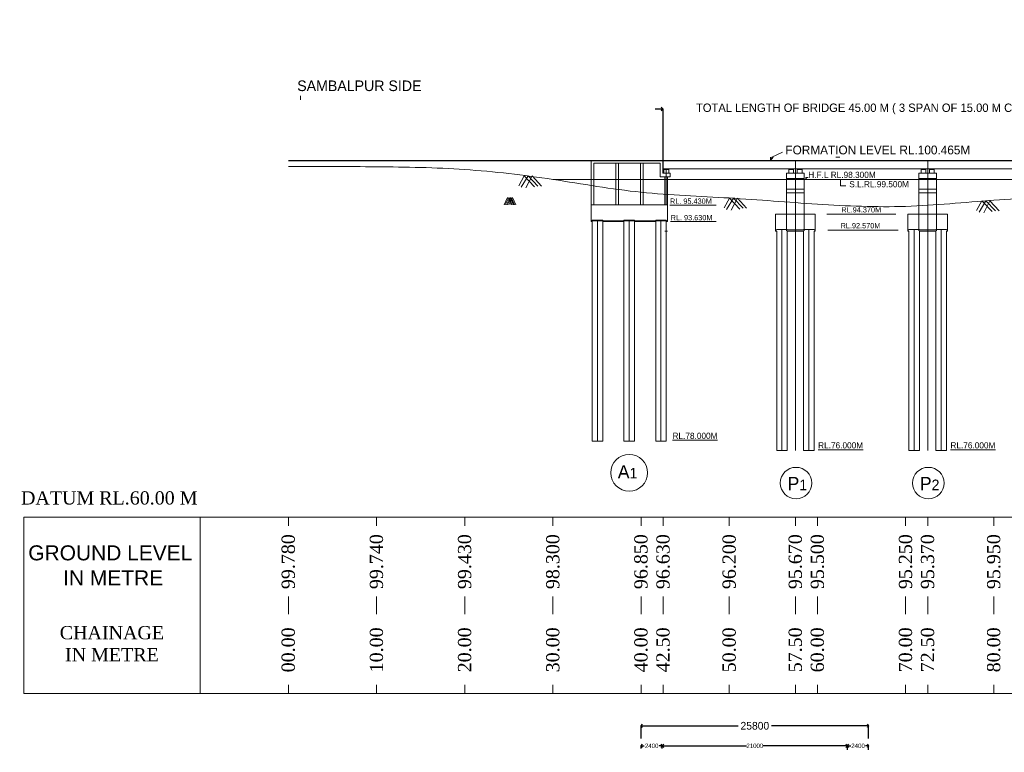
# Model space of a CAD drawing. Header units: millimetres. Extents: x -20950785 to 43207042, y -3207472 to 3168443.
# Tile 64 of 89: x 9290544 to 9402203, y -297733 to -214642. Entities that reach past the tile are written whole.
import ezdxf

# ---------------------------------------------------------------- set-up
doc = ezdxf.new("R2010")
doc.units = ezdxf.units.MM
doc.header["$LTSCALE"] = 60
doc.header["$MEASUREMENT"] = 0
doc.linetypes.add('ACAD_ISO03W100', pattern=[30, 12, -18])
doc.linetypes.add('DASHED2', pattern=[9.525, 6.35, -3.175])
doc.layers.add('PDF_H.F.L.', color=7, linetype='ACAD_ISO03W100')
doc.layers.add('TEXT', color=7, linetype='Continuous')
doc.styles.add('PDF Arial Bold', font='times.ttf')
doc.dimstyles.get("Standard").update_dxf_attribs({"dimtxt": 400, "dimasz": 215, "dimexe": 0.18, "dimexo": 0.0625, "dimgap": 0.09, "dimtad": 0, "dimtih": 1, "dimtoh": 1, "dimdec": 0, "dimzin": 4, "dimdsep": 46, "dimtxsty": 'Standard', "dimblk": 'OPEN90', "dimcen": 0, "dimadec": 0, "dimazin": 1, "dimtfac": 1, "dimtdec": 0, "dimtix": 1, "dimtofl": 0, "dimtmove": 0, "dimatfit": 3, "dimldrblk": 'OPEN30', "dimfxl": 1, "dimtolj": 1, "dimtzin": 0, "dimarcsym": 0})

# ---------------------------------------------------------------- blocks, each defined once
blk = doc.blocks.new('_Open90')
at = {"color": 0, "linetype": 'ByBlock', "lineweight": -2}
for p, q in [((0, 0), (-1, 0)), ((-0.5, 0.5), (0, 0)), ((0, 0), (-0.5, -0.5))]:
    blk.add_line(p, q, dxfattribs=at)
blk = doc.blocks.new('*D1539')
at = {"color": 0, "linetype": 'Continuous', "lineweight": -2, "ltscale": 20, "transparency": 16777216}
for p, q in [((9363063, -224772), (9362613, -224772)), ((9363513, -230599), (9363513, -224772)), ((9408513, -230599), (9408513, -224772)), ((9408963, -224772), (9409413, -224772))]:
    blk.add_line(p, q, dxfattribs=at)
at = {"layer": 'Defpoints', "color": 0, "linetype": 'Continuous', "lineweight": 9, "ltscale": 20, "transparency": 16777216}
for p in [(9408513, -224772), (9363513, -230599), (9408513, -230599)]:
    blk.add_point(p, dxfattribs=at)
at = {"color": 0, "linetype": 'Continuous', "lineweight": -2, "ltscale": 20, "transparency": 16777216, "xscale": 450, "yscale": 450, "zscale": 450}
blk.add_blockref('_Open90', (9363513, -224772), dxfattribs=at)
at = {"color": 0, "linetype": 'Continuous', "lineweight": -2, "ltscale": 20, "transparency": 16777216, "xscale": 450, "yscale": 450, "zscale": 450, "rotation": 180}
blk.add_blockref('_Open90', (9408513, -224772), dxfattribs=at)
at = {"color": 0, "linetype": 'Continuous', "lineweight": 9, "ltscale": 20, "transparency": 16777216, "insert": (9386013, -224772), "char_height": 950, "attachment_point": 5}
blk.add_mtext('\\A1;TOTAL LENGTH OF BRIDGE 45.00 M ( 3 SPAN OF 15.00 M C/C)', dxfattribs=at)
blk = doc.blocks.new('_Open30')
at = {"color": 0, "linetype": 'ByBlock', "lineweight": -2}
for p, q in [((-1, 0.27), (0, 0)), ((0, 0), (-1, -0.27)), ((0, 0), (-1, 0))]:
    blk.add_line(p, q, dxfattribs=at)
blk = doc.blocks.new('*D1568')
at = {"color": 0, "linetype": 'Continuous', "lineweight": -2, "transparency": 16777216}
for p, q in [((9361013, -296160), (9361013, -294728)), ((9361363, -294729), (9372018, -294729)), ((9386463, -294729), (9375809, -294729)), ((9386813, -296160), (9386813, -294728))]:
    blk.add_line(p, q, dxfattribs=at)
at = {"layer": 'Defpoints', "color": 0, "linetype": 'Continuous', "lineweight": 9, "transparency": 16777216}
for p in [(9361013, -294729), (9361013, -296160), (9386813, -296160)]:
    blk.add_point(p, dxfattribs=at)
at = {"color": 0, "linetype": 'Continuous', "lineweight": -2, "transparency": 16777216, "xscale": 350, "yscale": 350, "zscale": 350, "rotation": 180}
blk.add_blockref('_Open90', (9361013, -294729), dxfattribs=at)
at = {"color": 0, "linetype": 'Continuous', "lineweight": -2, "transparency": 16777216, "xscale": 350, "yscale": 350, "zscale": 350}
blk.add_blockref('_Open90', (9386813, -294729), dxfattribs=at)
at = {"color": 0, "linetype": 'Continuous', "lineweight": 9, "transparency": 16777216, "insert": (9373913, -294729), "char_height": 700, "attachment_point": 5}
blk.add_mtext('\\A1;{\\H1.25x;25800}', dxfattribs=at)
blk = doc.blocks.new('*D1580')
at = {"color": 0, "linetype": 'Continuous', "lineweight": -2, "transparency": 16777216}
for p, q in [((9384413, -297469), (9384413, -297001)), ((9384763, -297001), (9384780, -297001)), ((9386463, -297001), (9386447, -297001)), ((9386813, -297469), (9386813, -297001))]:
    blk.add_line(p, q, dxfattribs=at)
at = {"layer": 'Defpoints', "color": 0, "linetype": 'Continuous', "lineweight": 9, "transparency": 16777216}
for p in [(9386813, -297001), (9384413, -297469), (9386813, -297469)]:
    blk.add_point(p, dxfattribs=at)
at = {"color": 0, "linetype": 'Continuous', "lineweight": -2, "transparency": 16777216, "xscale": 350, "yscale": 350, "zscale": 350, "rotation": 180}
blk.add_blockref('_Open90', (9384413, -297001), dxfattribs=at)
at = {"color": 0, "linetype": 'Continuous', "lineweight": -2, "transparency": 16777216, "xscale": 350, "yscale": 350, "zscale": 350}
blk.add_blockref('_Open90', (9386813, -297001), dxfattribs=at)
at = {"color": 0, "linetype": 'Continuous', "lineweight": 9, "transparency": 16777216, "insert": (9385613, -297001), "char_height": 400, "attachment_point": 5}
blk.add_mtext('\\A1;{\\H1.25x;2400}', dxfattribs=at)
blk = doc.blocks.new('*D1581')
at = {"color": 0, "linetype": 'Continuous', "lineweight": -2, "transparency": 16777216}
for p, q in [((9361013, -297284), (9361013, -297000)), ((9361363, -297000), (9361380, -297000)), ((9363063, -297000), (9363047, -297000)), ((9363413, -297284), (9363413, -297000))]:
    blk.add_line(p, q, dxfattribs=at)
at = {"layer": 'Defpoints', "color": 0, "linetype": 'Continuous', "lineweight": 9, "transparency": 16777216}
for p in [(9361013, -297000), (9361013, -297284), (9363413, -297284)]:
    blk.add_point(p, dxfattribs=at)
at = {"color": 0, "linetype": 'Continuous', "lineweight": -2, "transparency": 16777216, "xscale": 350, "yscale": 350, "zscale": 350, "rotation": 180}
blk.add_blockref('_Open90', (9361013, -297000), dxfattribs=at)
at = {"color": 0, "linetype": 'Continuous', "lineweight": -2, "transparency": 16777216, "xscale": 350, "yscale": 350, "zscale": 350}
blk.add_blockref('_Open90', (9363413, -297000), dxfattribs=at)
at = {"color": 0, "linetype": 'Continuous', "lineweight": 9, "transparency": 16777216, "insert": (9362213, -297000), "char_height": 400, "attachment_point": 5}
blk.add_mtext('\\A1;{\\H1.25x;2400}', dxfattribs=at)
blk = doc.blocks.new('*D1582')
at = {"color": 0, "linetype": 'Continuous', "lineweight": -2, "transparency": 16777216}
for p, q in [((9363413, -296960), (9363413, -297000)), ((9363763, -297000), (9372955, -297000)), ((9384063, -297000), (9374872, -297000)), ((9384413, -296960), (9384413, -297000))]:
    blk.add_line(p, q, dxfattribs=at)
at = {"layer": 'Defpoints', "color": 0, "linetype": 'Continuous', "lineweight": 9, "transparency": 16777216}
for p in [(9363413, -296960), (9384413, -296960), (9384413, -297000)]:
    blk.add_point(p, dxfattribs=at)
at = {"color": 0, "linetype": 'Continuous', "lineweight": -2, "transparency": 16777216, "xscale": 350, "yscale": 350, "zscale": 350, "rotation": 180}
blk.add_blockref('_Open90', (9363413, -297000), dxfattribs=at)
at = {"color": 0, "linetype": 'Continuous', "lineweight": -2, "transparency": 16777216, "xscale": 350, "yscale": 350, "zscale": 350}
blk.add_blockref('_Open90', (9384413, -297000), dxfattribs=at)
at = {"color": 0, "linetype": 'Continuous', "lineweight": 9, "transparency": 16777216, "insert": (9373913, -297000), "char_height": 400, "attachment_point": 5}
blk.add_mtext('\\A1;{\\H1.25x;21000}', dxfattribs=at)

msp = doc.modelspace()

# ---------------------------------------------------------------- hatches: boundary and pattern name
at = {"lineweight": 9, "ltscale": 20}
h = msp.add_hatch(dxfattribs=at)
h.set_pattern_fill('AR-CONC', color=256, scale=100)
h.set_pattern_definition([(50, (7449959.4, -368372.3), (717.26018, -62.75213), [75, -825]), (355, (7449959.4, -368372.3), (-138.75133, 752.19213), [60, -660]), (100.451444, (7450019.2, -368377.56), (578.50885, 689.44), [63.7402, -701.1421]), (46.1842, (7449959.4, -368172.3), (1067.24133, -165.51928), [112.5, -1237.5]), (96.635635, (7450048.3, -368186.1), (934.66195, 974.1186), [95.61034, -1051.71376]), (351.184164, (7449959.4, -368172.3), (934.66195, 974.1186), [90, -990]), (21, (7450059.4, -368222.3), (596.90705, -402.61889), [75, -825]), (326, (7450059.4, -368222.3), (243.31533, 725.15005), [60, -660]), (71.451445, (7450109.15, -368255.9), (840.22238, 322.53115), [63.7402, -701.1421]), (37.5, (7449959.4, -368372.33), (12.159855, 332.893854), [0, -652, 0, -670, 0, -662.5]), (7.5, (7449959.4, -368372.33), (263.06954, 394.41171), [0, -382, 0, -637, 0, -252.5]), (327.5, (7449736.4, -368372.33), (533.822436, -22.554872), [0, -250, 0, -780, 0, -1035]), (317.5, (7449636.4, -368372.33), (583.18617, 100.10498), [0, -325, 0, -518, 0, -735])])
h.paths.add_polyline_path([(9305043, -384239.7), (9303043, -384239.7), (9303043, -392489.7), (9305043, -392489.7)])
h.paths.add_polyline_path([(9305063.9, -404820.2), (9309693, -404820.2), (9309693, -404039), (9305063.9, -404039)], flags=9)
h.paths.add_polyline_path([(9305063.9, -400320.2), (9309693, -400320.2), (9309693, -399539), (9305063.9, -399539)], flags=9)
h.paths.add_polyline_path([(9305063.4, -392571.7), (9309693.5, -392571.7), (9309693.5, -391787.4), (9305063.4, -391787.4)], flags=9)
h.paths.add_polyline_path([(9305063.4, -384321.7), (9309693.5, -384321.7), (9309693.5, -383537.4), (9305063.4, -383537.4)], flags=9)
h.paths.add_polyline_path([(9305063.9, -374820.2), (9309693, -374820.2), (9309693, -374039), (9305063.9, -374039)], flags=9)
h.paths.add_polyline_path([(9313973.9, -402653.1), (9318584.9, -402653.1), (9318584.9, -400724.9), (9313973.9, -400724.9)], flags=9)
h.paths.add_polyline_path([(9314194, -379995.3), (9316441.9, -379995.3), (9316441.9, -378909.5), (9314194, -378909.5)], flags=9)
h.paths.add_polyline_path([(9299891.5, -409948.6), (9314430, -409948.6), (9314430, -407867), (9299891.5, -407867)], flags=9)
h.paths.add_polyline_path([(9313830.2, -397406.7), (9318463.3, -397406.7), (9318463.3, -394634.7), (9313830.2, -394634.7)], flags=9)
h.paths.add_polyline_path([(9313498.9, -388715.8), (9318154.6, -388715.8), (9318154.6, -387630), (9313498.9, -387630)], flags=9)
h.paths.add_polyline_path([(9413985.3, -333598.7), (9424794, -333598.7), (9424794, -331283.9), (9413985.3, -331283.9)], flags=9)
h.paths.add_polyline_path([(9383405.7, -238638.6), (9388658.1, -238638.6), (9388658.1, -237335.7), (9383405.7, -237335.7)], flags=9)
h.paths.add_polyline_path([(9383489.6, -236841.4), (9388741.9, -236841.4), (9388741.9, -235538.4), (9383489.6, -235538.4)], flags=9)
h.paths.add_polyline_path([(9402505.3, -237732.8), (9408047.7, -237732.8), (9408047.7, -236429.9), (9402505.3, -236429.9)], flags=9)
h.paths.add_polyline_path([(9402428.5, -235857.5), (9407971, -235857.5), (9407971, -234554.5), (9402428.5, -234554.5)], flags=9)
h.paths.add_polyline_path([(9364133.5, -237732.8), (9369676, -237732.8), (9369676, -236429.9), (9364133.5, -236429.9)], flags=9)
h.paths.add_polyline_path([(9364056.8, -235857.5), (9369599.2, -235857.5), (9369599.2, -234554.5), (9364056.8, -234554.5)], flags=9)
h.paths.add_polyline_path([(9470140, -397353.4), (9566841.7, -397353.4), (9566841.7, -388863.5), (9470140, -388863.5)], flags=9)
h.paths.add_polyline_path([(9552010.3, -416787.6), (9561144.7, -416787.6), (9561144.7, -412444.4), (9552010.3, -412444.4)], flags=9)
h.paths.add_polyline_path([(9494166.1, -408126.4), (9580947.9, -408126.4), (9580947.9, -400905.1), (9494166.1, -400905.1)], flags=9)
h.paths.add_polyline_path([(9468893.1, -416988.2), (9488963.9, -416988.2), (9488963.9, -412710.7), (9468893.1, -412710.7)], flags=9)
h.paths.add_polyline_path([(9562715.4, -387910.9), (9568184.3, -387910.9), (9568184.3, -384361.7), (9562715.4, -384361.7)], flags=9)
h.paths.add_polyline_path([(9550938.3, -422794.5), (9563611.7, -422794.5), (9563611.7, -418517), (9550938.3, -418517)], flags=9)
h.paths.add_polyline_path([(9530595.6, -387988.6), (9535656.8, -387988.6), (9535656.8, -384439.4), (9530595.6, -384439.4)], flags=9)
h.paths.add_polyline_path([(9506972.4, -388227.1), (9512305.8, -388227.1), (9512305.8, -384677.9), (9506972.4, -384677.9)], flags=9)
h.paths.add_polyline_path([(9517674.4, -416644.2), (9530433.1, -416644.2), (9530433.1, -412366.8), (9517674.4, -412366.8)], flags=9)
h.paths.add_polyline_path([(9482212.5, -388150), (9489933.3, -388150), (9489933.3, -384600.8), (9482212.5, -384600.8)], flags=9)
h.paths.add_polyline_path([(9472773.3, -404978.2), (9487585.4, -404978.2), (9487585.4, -400700.7), (9472773.3, -400700.7)], flags=9)
h.paths.add_polyline_path([(9517436.3, -422731.5), (9534382.8, -422731.5), (9534382.8, -418454.1), (9517436.3, -418454.1)], flags=9)
h.paths.add_polyline_path([(9501707.3, -365850.6), (9577753.1, -365850.6), (9577753.1, -240258.3), (9501707.3, -240258.3)], flags=9)
h.paths.add_polyline_path([(9449811.6, -327898.1), (9455063.9, -327898.1), (9455063.9, -326595.2), (9449811.6, -326595.2)], flags=9)
h.paths.add_polyline_path([(9349562.2, -313541.6), (9355104.7, -313541.6), (9355104.7, -312238.7), (9349562.2, -312238.7)], flags=9)
h.paths.add_polyline_path([(9347213.2, -337446.8), (9358569.9, -337446.8), (9358569.9, -335131.3), (9347213.2, -335131.3)], flags=9)
h.paths.add_polyline_path([(9345865.1, -346911.8), (9351992.8, -346911.8), (9351992.8, -345391.7), (9345865.1, -345391.7)], flags=9)
h.paths.add_polyline_path([(9420584.1, -336053.7), (9432408.6, -336053.7), (9432408.6, -333738.5), (9420584.1, -333738.5)], flags=9)
h.paths.add_polyline_path([(9389335.6, -300830.3), (9396075.4, -300830.3), (9396075.4, -299310.1), (9389335.6, -299310.1)], flags=9)
h.paths.add_polyline_path([(9389335.6, -302668.7), (9395463.3, -302668.7), (9395463.3, -301148.5), (9389335.6, -301148.5)], flags=9)
h.paths.add_polyline_path([(9389335.6, -303753.8), (9395463.3, -303753.8), (9395463.3, -302233.7), (9389335.6, -302233.7)], flags=9)
h.paths.add_polyline_path([(9389258.5, -304781), (9395386.2, -304781), (9395386.2, -303260.8), (9389258.5, -303260.8)], flags=9)
h.paths.add_polyline_path([(9389258.5, -310501.4), (9395386.2, -310501.4), (9395386.2, -308981.3), (9389258.5, -308981.3)], flags=9)
h.paths.add_polyline_path([(9389278.3, -313512.5), (9395406, -313512.5), (9395406, -311992.4), (9389278.3, -311992.4)], flags=9)
h.paths.add_polyline_path([(9414444.9, -312646.4), (9419697.3, -312646.4), (9419697.3, -311343.4), (9414444.9, -311343.4)], flags=9)
h.paths.add_polyline_path([(9414444.9, -311827.1), (9419697.3, -311827.1), (9419697.3, -310524.2), (9414444.9, -310524.2)], flags=9)
h.paths.add_polyline_path([(9458693.9, -311780.6), (9463946.2, -311780.6), (9463946.2, -310477.7), (9458693.9, -310477.7)], flags=9)
h.paths.add_polyline_path([(9449811.6, -324793.1), (9455063.9, -324793.1), (9455063.9, -323490.2), (9449811.6, -323490.2)], flags=9)
h.paths.add_polyline_path([(9458677.2, -304443.3), (9468516.3, -304443.3), (9468516.3, -303140.3), (9458677.2, -303140.3)], flags=9)
h.paths.add_polyline_path([(9389294.9, -299744.5), (9399134, -299744.5), (9399134, -298441.5), (9389294.9, -298441.5)], flags=9)
h.paths.add_polyline_path([(9384195.7, -306101.4), (9385794.8, -306101.4), (9385794.8, -305232.7), (9384195.7, -305232.7)], flags=9)
h.paths.add_polyline_path([(9361995.7, -306102.7), (9363594.8, -306102.7), (9363594.8, -305234.1), (9361995.7, -305234.1)], flags=9)
h.paths.add_polyline_path([(9379311.6, -306096.4), (9380910.7, -306096.4), (9380910.7, -305227.7), (9379311.6, -305227.7)], flags=9)
h.paths.add_polyline_path([(9373111.6, -306079.9), (9374710.7, -306079.9), (9374710.7, -305211.2), (9373111.6, -305211.2)], flags=9)
h.paths.add_polyline_path([(9367110.6, -306096.4), (9368709.7, -306096.4), (9368709.7, -305227.7), (9367110.6, -305227.7)], flags=9)
h.paths.add_polyline_path([(9368069.8, -299361.9), (9381531.5, -299361.9), (9381531.5, -298159), (9368069.8, -298159)], flags=9)
h.paths.add_polyline_path([(9327769.7, -299369.3), (9339071.1, -299369.3), (9339071.1, -298283.5), (9327769.7, -298283.5)], flags=9)
h.paths.add_polyline_path([(9349535.7, -304868.2), (9354788, -304868.2), (9354788, -303565.3), (9349535.7, -303565.3)], flags=9)
h.paths.add_polyline_path([(9349535.7, -304069.9), (9354788, -304069.9), (9354788, -302766.9), (9349535.7, -302766.9)], flags=9)
h.paths.add_polyline_path([(9349535.7, -303068.2), (9354788, -303068.2), (9354788, -301765.3), (9349535.7, -301765.3)], flags=9)
h.paths.add_polyline_path([(9349535.7, -301019), (9355312.6, -301019), (9355312.6, -299716.1), (9349535.7, -299716.1)], flags=9)
h.paths.add_polyline_path([(9349562.2, -310541.6), (9355104.7, -310541.6), (9355104.7, -309238.7), (9349562.2, -309238.7)], flags=9)
h.paths.add_polyline_path([(9314363.8, -333493.8), (9315925.5, -333493.8), (9315925.5, -332408), (9314363.8, -332408)], flags=9)
h.paths.add_polyline_path([(9312578.3, -333468.9), (9314140, -333468.9), (9314140, -332383.1), (9312578.3, -332383.1)], flags=9)
h.paths.add_polyline_path([(9308483.9, -361666.4), (9310357.8, -361666.4), (9310357.8, -360363.4), (9308483.9, -360363.4)], flags=9)
h.paths.add_polyline_path([(9302921.2, -361616.2), (9304795.1, -361616.2), (9304795.1, -360313.3), (9302921.2, -360313.3)], flags=9)
h.paths.add_polyline_path([(9297253.6, -361678.4), (9299127.5, -361678.4), (9299127.5, -360375.4), (9297253.6, -360375.4)], flags=9)
h.paths.add_polyline_path([(9414375, -304228.7), (9422572.5, -304228.7), (9422572.5, -301913.7), (9414375, -301913.7)], flags=9)
h.paths.add_polyline_path([(9420153.7, -329503.8), (9430871.3, -329503.8), (9430871.3, -328566.4), (9420153.7, -328566.4)], flags=9)
h.paths.add_polyline_path([(9422296.3, -328713.8), (9427864.3, -328713.8), (9427864.3, -327776.9), (9422296.3, -327776.9)], flags=9)
h.paths.add_polyline_path([(9386464.5, -320159.4), (9397273.1, -320159.4), (9397273.1, -317844.5), (9386464.5, -317844.5)], flags=9)
h.paths.add_polyline_path([(9423429.2, -345029.2), (9429952.4, -345029.2), (9429952.4, -344091.8), (9423429.2, -344091.8)], flags=9)
h.paths.add_polyline_path([(9384096, -346811.8), (9390223.7, -346811.8), (9390223.7, -345291.7), (9384096, -345291.7)], flags=9)
h.paths.add_polyline_path([(9414451.5, -350037.1), (9420593.7, -350037.1), (9420593.7, -348943.3), (9414451.5, -348943.3)], flags=9)
h.paths.add_polyline_path([(9450756.9, -349829.3), (9456009.2, -349829.3), (9456009.2, -348526.4), (9450756.9, -348526.4)], flags=9)
h.paths.add_polyline_path([(9439290, -370630.5), (9449941.3, -370630.5), (9449941.3, -368350.3), (9439290, -368350.3)], flags=9)
h.paths.add_polyline_path([(9403273.7, -370710.2), (9413924.9, -370710.2), (9413924.9, -368430), (9403273.7, -368430)], flags=9)
h.paths.add_polyline_path([(9300516.9, -366701.3), (9314336.5, -366701.3), (9314336.5, -364638.3), (9300516.9, -364638.3)], flags=9)
h.paths.add_polyline_path([(9366166.9, -377213.3), (9381441.2, -377213.3), (9381441.2, -374933.2), (9366166.9, -374933.2)], flags=9)
h.paths.add_polyline_path([(9458693.9, -305386.8), (9464470.9, -305386.8), (9464470.9, -304083.9), (9458693.9, -304083.9)], flags=9)
h.paths.add_polyline_path([(9458693.9, -312730.7), (9463946.2, -312730.7), (9463946.2, -311427.7), (9458693.9, -311427.7)], flags=9)
h.paths.add_polyline_path([(9458693.9, -309729.7), (9463946.2, -309729.7), (9463946.2, -308426.7), (9458693.9, -308426.7)], flags=9)
h.paths.add_polyline_path([(9458693.9, -308328.1), (9463946.2, -308328.1), (9463946.2, -307025.1), (9458693.9, -307025.1)], flags=9)
h.paths.add_polyline_path([(9458693.9, -307328.1), (9463946.2, -307328.1), (9463946.2, -306025.1), (9458693.9, -306025.1)], flags=9)
h.paths.add_polyline_path([(9413637.6, -327941.5), (9418902.4, -327941.5), (9418902.4, -327004), (9413637.6, -327004)], flags=9)
h.paths.add_polyline_path([(9413747.2, -325010.5), (9418999.5, -325010.5), (9418999.5, -323707.5), (9413747.2, -323707.5)], flags=9)
h.paths.add_polyline_path([(9414444.9, -309343.4), (9419697.3, -309343.4), (9419697.3, -308040.5), (9414444.9, -308040.5)], flags=9)
h.paths.add_polyline_path([(9414444.9, -307355.2), (9419697.3, -307355.2), (9419697.3, -306052.3), (9414444.9, -306052.3)], flags=9)
h.paths.add_polyline_path([(9414444.9, -306355.2), (9419697.3, -306355.2), (9419697.3, -305052.3), (9414444.9, -305052.3)], flags=9)
h.paths.add_polyline_path([(9435421.9, -303639.2), (9442445.6, -303639.2), (9442445.6, -302336.2), (9435421.9, -302336.2)], flags=9)
h.paths.add_polyline_path([(9444509.1, -303573.5), (9452460.4, -303573.5), (9452460.4, -302270.5), (9444509.1, -302270.5)], flags=9)
h.paths.add_polyline_path([(9440938.4, -305167.6), (9443489.4, -305234.4), (9443517.8, -304149), (9440966.8, -304082.2)], flags=9)
h.paths.add_polyline_path([(9445404.6, -305111.4), (9455039.4, -305363.6), (9455067.8, -304278.2), (9445433, -304026)], flags=9)
h.paths.add_polyline_path([(9336379.2, -300679.6), (9336380, -300679.6), (9336380, -300679.2), (9336379.2, -300679.2)], flags=9)
h.paths.add_polyline_path([(9431205.4, -223146.7), (9442406.8, -223146.7), (9442406.8, -220540.7), (9431205.4, -220540.7)], flags=9)
h.paths.add_polyline_path([(9320824.7, -223405.6), (9337481.4, -223405.6), (9337481.4, -220799.6), (9320824.7, -220799.6)], flags=9)
h.paths.add_polyline_path([(9384386, -234040.1), (9392408.3, -234040.1), (9392408.3, -232520), (9384386, -232520)], flags=9)
h.paths.add_polyline_path([(9379703.6, -232981.1), (9388683, -232981.1), (9388683, -231461), (9379703.6, -231461)], flags=9)
h.paths.add_polyline_path([(9376996.5, -230478.8), (9400269.5, -230478.8), (9400269.5, -228307.2), (9376996.5, -228307.2)], flags=9)
h.paths.add_polyline_path([(9470544.4, -270483.7), (9490859.3, -270483.7), (9490859.3, -267280.9), (9470544.4, -267280.9)], flags=9)
h.paths.add_polyline_path([(9474828.6, -288268.1), (9487143.9, -288268.1), (9487143.9, -282565.3), (9474828.6, -282565.3)], flags=9)
h.paths.add_polyline_path([(9474732.2, -277679.9), (9487476.8, -277679.9), (9487476.8, -274477.1), (9474732.2, -274477.1)], flags=9)
h.paths.add_polyline_path([(9410656.3, -267478.3), (9413865.9, -267478.3), (9413865.9, -264220.9), (9410656.3, -264220.9)], flags=9)
h.paths.add_polyline_path([(9417374.5, -262541.3), (9423502.2, -262541.3), (9423502.2, -261021.2), (9417374.5, -261021.2)], flags=9)
h.paths.add_polyline_path([(9357966.3, -267478.3), (9361175.9, -267478.3), (9361175.9, -264220.9), (9357966.3, -264220.9)], flags=9)
h.paths.add_polyline_path([(9364308.7, -262578.5), (9370436.4, -262578.5), (9370436.4, -261058.4), (9364308.7, -261058.4)], flags=9)
h.paths.add_polyline_path([(9395823.6, -263660.4), (9401951.3, -263660.4), (9401951.3, -262140.3), (9395823.6, -262140.3)], flags=9)
h.paths.add_polyline_path([(9392117.3, -268734.7), (9395010.7, -268734.7), (9395010.7, -265627.3), (9392117.3, -265627.3)], flags=9)
h.paths.add_polyline_path([(9380823.6, -263660.4), (9386951.3, -263660.4), (9386951.3, -262140.3), (9380823.6, -262140.3)], flags=9)
h.paths.add_polyline_path([(9377117.3, -268734.7), (9380010.7, -268734.7), (9380010.7, -265627.3), (9377117.3, -265627.3)], flags=9)
h.paths.add_polyline_path([(9410098.7, -279536), (9410098.7, -272695.2), (9406895.9, -272695.2), (9406895.9, -279536)], flags=9)
h.paths.add_polyline_path([(9410098.7, -289005.6), (9410098.7, -283272.1), (9406895.9, -283272.1), (9406895.9, -289005.6)], flags=9)
h.paths.add_polyline_path([(9395098.7, -279536), (9395098.7, -272695.2), (9391895.9, -272695.2), (9391895.9, -279536)], flags=9)
h.paths.add_polyline_path([(9395098.7, -288979.6), (9395098.7, -283246.2), (9391895.9, -283246.2), (9391895.9, -288979.6)], flags=9)
h.paths.add_polyline_path([(9380098.7, -279536), (9380098.7, -272695.2), (9376895.9, -272695.2), (9376895.9, -279536)], flags=9)
h.paths.add_polyline_path([(9380098.7, -288991.5), (9380098.7, -283258.1), (9376895.9, -283258.1), (9376895.9, -288991.5)], flags=9)
h.paths.add_polyline_path([(9365098.7, -279536), (9365098.7, -272695.2), (9361895.9, -272695.2), (9361895.9, -279536)], flags=9)
h.paths.add_polyline_path([(9365098.7, -288955.8), (9365098.7, -283222.4), (9361895.9, -283222.4), (9361895.9, -288955.8)], flags=9)
h.paths.add_polyline_path([(9462598.7, -279536), (9462598.7, -272695.2), (9459395.9, -272695.2), (9459395.9, -279536)], flags=9)
h.paths.add_polyline_path([(9462598.7, -289622), (9462598.7, -282781.2), (9459395.9, -282781.2), (9459395.9, -289622)], flags=9)
h.paths.add_polyline_path([(9452598.7, -279502.5), (9452598.7, -272661.6), (9449395.9, -272661.6), (9449395.9, -279502.5)], flags=9)
h.paths.add_polyline_path([(9452598.7, -289622), (9452598.7, -282781.2), (9449395.9, -282781.2), (9449395.9, -289622)], flags=9)
h.paths.add_polyline_path([(9290544.4, -270483.7), (9310859.3, -270483.7), (9310859.3, -267280.9), (9290544.4, -267280.9)], flags=9)
h.paths.add_polyline_path([(9294828.6, -288268.1), (9307143.9, -288268.1), (9307143.9, -282565.3), (9294828.6, -282565.3)], flags=9)
h.paths.add_polyline_path([(9294732.2, -277679.9), (9307476.8, -277679.9), (9307476.8, -274477.1), (9294732.2, -274477.1)], flags=9)
h.paths.add_polyline_path([(9442598.7, -279536), (9442598.7, -272695.2), (9439395.9, -272695.2), (9439395.9, -279536)], flags=9)
h.paths.add_polyline_path([(9442598.7, -289622), (9442598.7, -282781.2), (9439395.9, -282781.2), (9439395.9, -289622)], flags=9)
h.paths.add_polyline_path([(9432598.7, -279536), (9432598.7, -272695.2), (9429395.9, -272695.2), (9429395.9, -279536)], flags=9)
h.paths.add_polyline_path([(9432598.7, -289622), (9432598.7, -282781.2), (9429395.9, -282781.2), (9429395.9, -289622)], flags=9)
h.paths.add_polyline_path([(9422598.7, -279536), (9422598.7, -272695.2), (9419395.9, -272695.2), (9419395.9, -279536)], flags=9)
h.paths.add_polyline_path([(9422598.7, -289622), (9422598.7, -282781.2), (9419395.9, -282781.2), (9419395.9, -289622)], flags=9)
h.paths.add_polyline_path([(9412598.7, -279536), (9412598.7, -272695.2), (9409395.9, -272695.2), (9409395.9, -279536)], flags=9)
h.paths.add_polyline_path([(9412598.7, -288982.3), (9412598.7, -283248.9), (9409395.9, -283248.9), (9409395.9, -288982.3)], flags=9)
h.paths.add_polyline_path([(9402598.7, -279536), (9402598.7, -272695.2), (9399395.9, -272695.2), (9399395.9, -279536)], flags=9)
h.paths.add_polyline_path([(9402598.7, -289005.6), (9402598.7, -283272.1), (9399395.9, -283272.1), (9399395.9, -289005.6)], flags=9)
h.paths.add_polyline_path([(9392598.7, -279536), (9392598.7, -272695.2), (9389395.9, -272695.2), (9389395.9, -279536)], flags=9)
h.paths.add_polyline_path([(9392598.7, -288979.6), (9392598.7, -283246.2), (9389395.9, -283246.2), (9389395.9, -288979.6)], flags=9)
h.paths.add_polyline_path([(9382598.7, -279536), (9382598.7, -272695.2), (9379395.9, -272695.2), (9379395.9, -279536)], flags=9)
h.paths.add_polyline_path([(9382598.7, -288986.1), (9382598.7, -283252.7), (9379395.9, -283252.7), (9379395.9, -288986.1)], flags=9)
h.paths.add_polyline_path([(9372598.7, -279536), (9372598.7, -272695.2), (9369395.9, -272695.2), (9369395.9, -279536)], flags=9)
h.paths.add_polyline_path([(9372598.7, -288991.5), (9372598.7, -283258.1), (9369395.9, -283258.1), (9369395.9, -288991.5)], flags=9)
h.paths.add_polyline_path([(9362598.7, -279536), (9362598.7, -272695.2), (9359395.9, -272695.2), (9359395.9, -279536)], flags=9)
h.paths.add_polyline_path([(9362598.7, -288955.8), (9362598.7, -283222.4), (9359395.9, -283222.4), (9359395.9, -288955.8)], flags=9)
h.paths.add_polyline_path([(9352598.7, -279536), (9352598.7, -272695.2), (9349395.9, -272695.2), (9349395.9, -279536)], flags=9)
h.paths.add_polyline_path([(9352598.7, -288983.4), (9352598.7, -283250), (9349395.9, -283250), (9349395.9, -288983.4)], flags=9)
h.paths.add_polyline_path([(9342598.7, -279536), (9342598.7, -272695.2), (9339395.9, -272695.2), (9339395.9, -279536)], flags=9)
h.paths.add_polyline_path([(9342598.7, -288962.3), (9342598.7, -283228.9), (9339395.9, -283228.9), (9339395.9, -288962.3)], flags=9)
h.paths.add_polyline_path([(9332598.7, -279536), (9332598.7, -272695.2), (9329395.9, -272695.2), (9329395.9, -279536)], flags=9)
h.paths.add_polyline_path([(9332598.7, -289068.3), (9332598.7, -283334.9), (9329395.9, -283334.9), (9329395.9, -289068.3)], flags=9)
h.paths.add_polyline_path([(9322598.7, -279536), (9322598.7, -272695.2), (9319395.9, -272695.2), (9319395.9, -279536)], flags=9)
h.paths.add_polyline_path([(9322598.7, -288978.5), (9322598.7, -283245.1), (9319395.9, -283245.1), (9319395.9, -288978.5)], flags=9)
at = {"linetype": 'Continuous', "lineweight": 9, "ltscale": 20}
msp.add_hatch(color=7, dxfattribs=at).paths.add_polyline_path([(9375976.3, -230238.6), (9375698.7, -230238.6), (9375698.7, -230599.1)])
at = {"linetype": 'Continuous', "lineweight": 9}
for points in [[(9363993.4, -231564.3), (9363743.4, -231564.3), (9363743.4, -231624.3), (9363993.4, -231624.3)], [(9378163.4, -231564.1), (9377913.4, -231564.1), (9377913.4, -231624.1), (9378163.4, -231624.1)], [(9379113.4, -231564.1), (9378863.4, -231564.1), (9378863.4, -231624.1), (9379113.4, -231624.1)], [(9393163.4, -231564.1), (9392913.4, -231564.1), (9392913.4, -231624.1), (9393163.4, -231624.1)], [(9394113.4, -231564.1), (9393863.4, -231564.1), (9393863.4, -231624.1), (9394113.4, -231624.1)], [(9379712, -232764.1), (9379815.8, -232555.3), (9379712, -232555.3)]]:
    msp.add_hatch(color=7, dxfattribs=at).paths.add_polyline_path(points)

# ---------------------------------------------------------------- linework, layer by layer
at = {"color": 7, "linetype": 'Continuous', "lineweight": 9}
for p, q in [((9322401.1, -223277.5), (9322401.1, -223735.3)), ((9355335.9, -230599.1), (9333604.8, -230599.1)), ((9360315.9, -230599), (9338584.8, -230599)), ((9355315.9, -230599), (9363473.4, -230599)), ((9355335.9, -235634.1), (9355335.9, -230589.1)), ((9355335.9, -230599.1), (9363493.4, -230599.1)), ((9357403.4, -230664.3), (9355335.9, -230664.3)), ((9355635.9, -230914.3), (9363193.4, -230914.3)), ((9355635.9, -230914.3), (9355635.9, -235634.1)), ((9357403.4, -230664.1), (9363493.4, -230664.1)), ((9357403.4, -230664.2), (9363403.4, -230664.2)), ((9357403.4, -230664.3), (9363403.4, -230664.3)), ((9358135.9, -230914.3), (9358135.9, -235634.1)), ((9358435.9, -230914.3), (9358435.9, -235634.1)), ((9360935.9, -230914.3), (9360935.9, -235634.1)), ((9361235.9, -230914.3), (9361235.9, -235634.1)), ((9363193.4, -232464.3), (9363193.4, -230914.3)), ((9363493.4, -232064.3), (9363493.4, -230599)), ((9363513.4, -231574.1), (9363513.4, -230599.1)), ((9363533.4, -231564.3), (9363533.4, -230599.1)), ((9375698.7, -230599.1), (9375976.3, -230238.6)), ((9363493.4, -232064.3), (9363493.4, -231564.3)), ((9363593.4, -232064.3), (9363493.4, -232064.3)), ((9363593.4, -231624.3), (9363593.4, -232064.3)), ((9364143.4, -231624.3), (9363593.4, -231624.3)), ((9363593.4, -232064.3), (9364143.4, -232064.3)), ((9363993.4, -231624.3), (9363993.4, -231564.3)), ((9364143.4, -231624.3), (9364143.4, -232064.3)), ((9364143.4, -232064.3), (9364293.4, -232064.3)), ((9364293.4, -232064.3), (9364293.4, -232464.3)), ((9379513.4, -232064.1), (9377513.4, -232064.1)), ((9377513.4, -232064.1), (9377513.4, -238577.1)), ((9377763.4, -231624.1), (9377763.4, -232064.1)), ((9378313.4, -231624.1), (9377763.4, -231624.1)), ((9377913.4, -231624.1), (9377913.4, -231564.1)), ((9378163.4, -231624.1), (9378163.4, -231564.1)), ((9378313.4, -231624.1), (9378313.4, -232064.1)), ((9378713.4, -231624.1), (9378713.4, -232064.1)), ((9379263.4, -231624.1), (9378713.4, -231624.1)), ((9378863.4, -231624.1), (9378863.4, -231564.1)), ((9379113.4, -231624.1), (9379113.4, -231564.1)), ((9379263.4, -231624.1), (9379263.4, -232064.1)), ((9379513.4, -232064.1), (9379513.4, -238577.1)), ((9394513.4, -232064.1), (9392513.4, -232064.1)), ((9392513.4, -232064.1), (9392513.4, -238577.1)), ((9392763.4, -231624.1), (9392763.4, -232064.1)), ((9393313.4, -231624.1), (9392763.4, -231624.1)), ((9392913.4, -231624.1), (9392913.4, -231564.1)), ((9393163.4, -231624.1), (9393163.4, -231564.1)), ((9393313.4, -231624.1), (9393313.4, -232064.1)), ((9393713.4, -231624.1), (9393713.4, -232064.1)), ((9394263.4, -231624.1), (9393713.4, -231624.1)), ((9393863.4, -231624.1), (9393863.4, -231564.1)), ((9394113.4, -231624.1), (9394113.4, -231564.1)), ((9394263.4, -231624.1), (9394263.4, -232064.1)), ((9394513.4, -232064.1), (9394513.4, -238577.1)), ((9364293.4, -232464.3), (9363193.4, -232464.3)), ((9363718.4, -235634.1), (9363718.4, -232464.3)), ((9364018.4, -232464.3), (9364018.4, -235634.1)), ((9379513.4, -232664.1), (9377513.4, -232664.1)), ((9379712, -232555.3), (9379712, -232764.1)), ((9379974.1, -232555.3), (9379712, -232555.3)), ((9379712, -232764.1), (9379815.8, -232555.3)), ((9383611.5, -232764.1), (9383611.5, -233430)), ((9394513.4, -232664.1), (9392513.4, -232664.1)), ((9379513.4, -233864.1), (9377513.4, -233864.1)), ((9379513.4, -234264.1), (9377513.4, -234264.1)), ((9383611.5, -233380.7), (9383611.5, -233479.4)), ((9394513.4, -233864.1), (9392513.4, -233864.1)), ((9394513.4, -234264.1), (9392513.4, -234264.1)), ((9355335.9, -235634.1), (9364000.9, -235634.1)), ((9355335.9, -235634.1), (9355335.9, -237538.1)), ((9364018.4, -235634.1), (9364018.4, -237538.1)), ((9364262.9, -235659.7), (9369514.1, -235659.7)), ((9376263.4, -236693.8), (9376263.4, -238645.4)), ((9380763.4, -236693.8), (9380763.4, -238645.4)), ((9382094.6, -236716), (9389909.4, -236716)), ((9391263.4, -236693.8), (9391263.4, -238645.4)), ((9395763.4, -236693.8), (9395763.4, -238645.4)), ((9355468.4, -237388.1), (9356668.4, -237388.1)), ((9355468.4, -237538.1), (9355468.4, -262438.1)), ((9356668.4, -237538.1), (9356668.4, -262438.1)), ((9360268.4, -237388.1), (9359068.4, -237388.1)), ((9359068.4, -237538.1), (9359068.4, -262438.1)), ((9360268.4, -237538.1), (9360268.4, -262438.1)), ((9362668.4, -237388.1), (9363868.4, -237388.1)), ((9362668.4, -237538.1), (9362668.4, -262438.1)), ((9363868.4, -237538.1), (9363868.4, -262438.1)), ((9364339.7, -237535), (9369539.4, -237535)), ((9364018.4, -238621.8), (9363718.4, -238621.8)), ((9376263.4, -238493.8), (9376388.4, -238493.8)), ((9376388.4, -238447.8), (9377588.4, -238447.8)), ((9376388.4, -238645.4), (9376388.4, -263493.8)), ((9377588.4, -238493.8), (9379438.4, -238493.8)), ((9377588.4, -238645.4), (9377588.4, -263493.8)), ((9379438.4, -238645.4), (9377588.4, -238645.4)), ((9379438.4, -238447.8), (9380638.4, -238447.8)), ((9379438.4, -238645.4), (9379438.4, -263493.8)), ((9380638.4, -238493.8), (9380763.4, -238493.8)), ((9380638.4, -238645.4), (9380638.4, -263493.8)), ((9382196.5, -238513.3), (9390147.3, -238513.3)), ((9391263.4, -238493.8), (9391388.4, -238493.8)), ((9391388.4, -238447.8), (9392588.4, -238447.8)), ((9391388.4, -238645.4), (9391388.4, -263493.8)), ((9392588.4, -238493.8), (9394438.4, -238493.8)), ((9392588.4, -238645.4), (9392588.4, -263493.8)), ((9394438.4, -238645.4), (9392588.4, -238645.4)), ((9394438.4, -238447.8), (9395638.4, -238447.8)), ((9394438.4, -238645.4), (9394438.4, -263493.8)), ((9395638.4, -238493.8), (9395763.4, -238493.8)), ((9395638.4, -238645.4), (9395638.4, -263493.8)), ((9356668.4, -262438.1), (9355468.4, -262438.1)), ((9360268.4, -262438.1), (9359068.4, -262438.1)), ((9363868.4, -262438.1), (9362668.4, -262438.1)), ((9376388.4, -263493.8), (9377588.4, -263493.8)), ((9379438.4, -263493.8), (9380638.4, -263493.8)), ((9391388.4, -263493.8), (9392588.4, -263493.8)), ((9394438.4, -263493.8), (9395638.4, -263493.8))]:
    msp.add_line(p, q, dxfattribs=at)
at = {"lineweight": 9, "ltscale": 20}
msp.add_line((9375828.3, -230234.7), (9377034.9, -229657.3), dxfattribs=at)
at = {"color": 7, "linetype": 'Continuous', "lineweight": 9, "ltscale": 20}
for p, q in [((9321013.4, -230599.1), (9363493.4, -230599.1)), ((9321013.4, -230664.1), (9363493.4, -230664.1)), ((9363533.4, -230599.1), (9408493.4, -230599.1)), ((9363533.4, -230664.1), (9408493.4, -230664.1)), ((9375698.7, -230599.1), (9375698.7, -230238.6)), ((9383105.3, -230238.6), (9383552.5, -230238.6)), ((9363533.4, -231564.1), (9408493.4, -231564.1)), ((9347755.7, -232368.9), (9347149.1, -233470.2)), ((9348218.4, -232368.9), (9347431.6, -233651.6)), ((9347755.7, -232368.9), (9348923, -233593.2)), ((9348671.3, -232368.9), (9347955.8, -233730.1)), ((9348218.4, -232368.9), (9349307.9, -233510.5)), ((9348671.3, -232368.9), (9349700.2, -233510.5)), ((9383611.5, -233479.4), (9384234.7, -233479.4)), ((9371034.2, -234893.2), (9370427.6, -235994.6)), ((9371496.9, -234893.2), (9370710.1, -236176)), ((9371034.2, -234893.2), (9372201.5, -236117.6)), ((9371949.8, -234893.2), (9371234.3, -236254.5)), ((9371496.9, -234893.2), (9372586.4, -236034.9)), ((9371949.8, -234893.2), (9372978.7, -236034.9)), ((9399663.7, -235180.3), (9399057.1, -236281.7)), ((9400126.4, -235180.3), (9399339.6, -236463.1)), ((9399663.7, -235180.3), (9400831, -236404.7)), ((9400579.3, -235180.3), (9399863.8, -236541.5)), ((9400126.4, -235180.3), (9401215.9, -236322)), ((9400579.3, -235180.3), (9401608.2, -236322)), ((9376263.4, -236693.8), (9380763.4, -236693.8)), ((9391263.4, -236693.8), (9395763.4, -236693.8)), ((9393513.4, -235693.8), (9393513.4, -236693.8)), ((9355468.4, -237438.1), (9355335.9, -237438.1)), ((9355468.4, -237538.1), (9355335.9, -237538.1)), ((9355468.4, -237388.1), (9355468.4, -237438.1)), ((9355468.4, -237438.1), (9359068.4, -237438.1)), ((9356668.4, -237388.1), (9356668.4, -237438.1)), ((9356668.4, -237538.1), (9359068.4, -237538.1)), ((9359068.4, -237388.1), (9359068.4, -237438.1)), ((9359068.4, -237438.1), (9363868.4, -237438.1)), ((9360268.4, -237388.1), (9360268.4, -237438.1)), ((9360268.4, -237538.1), (9362668.4, -237538.1)), ((9362668.4, -237388.1), (9362668.4, -237438.1)), ((9363868.4, -237388.1), (9363868.4, -237438.1)), ((9363868.4, -237438.1), (9364018.4, -237438.1)), ((9363868.4, -237538.1), (9364018.4, -237538.1)), ((9376263.4, -238493.8), (9376388.4, -238493.8)), ((9376388.4, -238645.4), (9376263.4, -238645.4)), ((9376388.4, -238493.8), (9376388.4, -238447.8)), ((9380638.4, -238493.8), (9380638.4, -238447.8)), ((9380763.4, -238493.8), (9380638.4, -238493.8)), ((9380763.4, -238493.8), (9380638.4, -238493.8)), ((9380763.4, -238645.4), (9380638.4, -238645.4)), ((9380763.4, -238493.8), (9380763.4, -238447.8)), ((9391263.4, -238493.8), (9391388.4, -238493.8)), ((9391388.4, -238645.4), (9391263.4, -238645.4)), ((9391388.4, -238493.8), (9391388.4, -238447.8)), ((9395638.4, -238493.8), (9395638.4, -238447.8)), ((9395763.4, -238493.8), (9395638.4, -238493.8)), ((9395763.4, -238493.8), (9395638.4, -238493.8)), ((9395763.4, -238645.4), (9395638.4, -238645.4)), ((9395763.4, -238493.8), (9395763.4, -238447.8)), ((9291013.4, -281064.1), (9291013.4, -271064.1)), ((9291013.4, -271064.1), (9311013.4, -271064.1)), ((9311013.4, -281064.1), (9311013.4, -271064.1)), ((9311013.4, -271064.1), (9471013.4, -271064.1)), ((9321013.4, -272064.1), (9321013.4, -271064.1)), ((9331013.4, -272064.1), (9331013.4, -271064.1)), ((9341013.4, -272064.1), (9341013.4, -271064.1)), ((9351013.4, -272064.1), (9351013.4, -271064.1)), ((9361013.4, -272064.1), (9361013.4, -271064.1)), ((9363513.4, -272064.1), (9363513.4, -271064.1)), ((9371013.4, -272064.1), (9371013.4, -271064.1)), ((9378513.4, -272064.1), (9378513.4, -271064.1)), ((9381013.4, -272064.1), (9381013.4, -271064.1)), ((9391013.4, -272064.1), (9391013.4, -271064.1)), ((9393513.4, -272064.1), (9393513.4, -271064.1)), ((9401013.4, -272064.1), (9401013.4, -271064.1)), ((9321013.4, -281064.1), (9321013.4, -280064.1)), ((9331013.4, -281064.1), (9331013.4, -280064.1)), ((9341013.4, -281064.1), (9341013.4, -280064.1)), ((9351013.4, -281064.1), (9351013.4, -280064.1)), ((9361013.4, -281064.1), (9361013.4, -280064.1)), ((9363513.4, -281064.1), (9363513.4, -280064.1)), ((9371013.4, -281064.1), (9371013.4, -280064.1)), ((9378513.4, -281064.1), (9378513.4, -280064.1)), ((9381013.4, -281064.1), (9381013.4, -280064.1)), ((9391013.4, -281064.1), (9391013.4, -280064.1)), ((9393513.4, -281064.1), (9393513.4, -280064.1)), ((9401013.4, -281064.1), (9401013.4, -280064.1)), ((9291013.4, -291064.1), (9291013.4, -281064.1)), ((9311013.4, -291064.1), (9311013.4, -281064.1)), ((9321013.4, -282064.1), (9321013.4, -281064.1)), ((9331013.4, -282064.1), (9331013.4, -281064.1)), ((9341013.4, -282064.1), (9341013.4, -281064.1)), ((9351013.4, -282064.1), (9351013.4, -281064.1)), ((9351013.4, -282064.1), (9351013.4, -281064.1)), ((9361013.4, -282064.1), (9361013.4, -281064.1)), ((9363513.4, -282064.1), (9363513.4, -281064.1)), ((9371013.4, -282064.1), (9371013.4, -281064.1)), ((9378513.4, -282064.1), (9378513.4, -281064.1)), ((9381013.4, -282064.1), (9381013.4, -281064.1)), ((9391013.4, -282064.1), (9391013.4, -281064.1)), ((9393513.4, -282064.1), (9393513.4, -281064.1)), ((9401013.4, -282064.1), (9401013.4, -281064.1)), ((9321013.4, -291064.1), (9321013.4, -290064.1)), ((9331013.4, -291064.1), (9331013.4, -290064.1)), ((9341013.4, -291064.1), (9341013.4, -290064.1)), ((9351013.4, -291064.1), (9351013.4, -290064.1)), ((9351013.4, -291064.1), (9351013.4, -290064.1)), ((9361013.4, -291064.1), (9361013.4, -290064.1)), ((9363513.4, -291064.1), (9363513.4, -290064.1)), ((9371013.4, -291064.1), (9371013.4, -290064.1)), ((9378513.4, -291064.1), (9378513.4, -290064.1)), ((9381013.4, -291064.1), (9381013.4, -290064.1)), ((9391013.4, -291064.1), (9391013.4, -290064.1)), ((9393513.4, -291064.1), (9393513.4, -290064.1)), ((9401013.4, -291064.1), (9401013.4, -290064.1)), ((9291013.4, -291064.1), (9311013.4, -291064.1)), ((9451013.4, -291064.1), (9311013.4, -291064.1))]:
    msp.add_line(p, q, dxfattribs=at)
at = {"color": 7, "linetype": 'DASHED2', "lineweight": 9, "ltscale": 1000}
msp.add_line((9351013.4, -232764.1), (9421013.4, -232764.1), dxfattribs=at)
at = {"color": 7, "linetype": 'Continuous', "lineweight": 9, "ltscale": 2}
for p, q in [((9345477, -235651), (9345881, -234812.5)), ((9345607.5, -235651), (9346011.5, -234812.5)), ((9345750.5, -235651), (9346154.5, -234812.5)), ((9345880.5, -235651), (9346284.5, -234812.5)), ((9345881, -234812.5), (9346264.5, -235651)), ((9346011.5, -234812.5), (9346395, -235651)), ((9346023.5, -235651), (9346427.5, -234812.5)), ((9346154.5, -234812.5), (9346538, -235651)), ((9346284.5, -234812.5), (9346668, -235651)), ((9346427.5, -234812.5), (9346811, -235651))]:
    msp.add_line(p, q, dxfattribs=at)
at = {"color": 7, "linetype": 'Continuous', "lineweight": 9, "ltscale": 20}
for centre, radius in [((9359668.4, -266025), 2084), ((9378589.9, -267198.9), 1786.6), ((9393589.9, -267198.9), 1786.6)]:
    msp.add_circle(centre, radius, dxfattribs=at)
msp.add_spline([(9321013.4, -231284.1), (9331013.4, -231324.1), (9341013.4, -231634.1), (9351013.4, -232764.1), (9361013.4, -234214.1), (9371013.4, -234864.1), (9381013.4, -235564.1), (9391013.4, -235814.1), (9401013.4, -235114.1), (9411013.4, -234314.1), (9421013.4, -232764.1), (9431013.4, -232234.1), (9441013.4, -231394.1), (9451013.4, -231289.1), (9461013.4, -231224.1)], degree=3, dxfattribs=at)
at = {"color": 7, "linetype": 'Continuous', "lineweight": 9}
msp.add_solid([(9383586.5, -232914.1), (9383636.5, -232914.1), (9383611.5, -232764.1)], dxfattribs=at)
at = {"layer": 'TEXT', "color": 7, "linetype": 'Continuous', "lineweight": 9, "ltscale": 1000}
for p, q in [((9378513.4, -230599.1), (9378513.4, -263493.8)), ((9393513.4, -230599.1), (9393513.4, -263493.8)), ((9363868.4, -235634.1), (9363868.4, -231624.3)), ((9378513.4, -231564.1), (9378513.4, -263493.8)), ((9393513.4, -231564.1), (9393513.4, -263493.8)), ((9356068.4, -237388.1), (9356068.4, -262438.1)), ((9359668.4, -237388.1), (9359668.4, -262438.1)), ((9363268.4, -237388.1), (9363268.4, -262438.1)), ((9376988.4, -238447.8), (9376988.4, -263493.8)), ((9380038.4, -238447.8), (9380038.4, -263493.8)), ((9391988.4, -238447.8), (9391988.4, -263493.8)), ((9395038.4, -238447.8), (9395038.4, -263493.8))]:
    msp.add_line(p, q, dxfattribs=at)

# ---------------------------------------------------------------- texts
at = {"color": 7, "linetype": 'Continuous', "lineweight": 9, "attachment_point": 1}
for s, insert, char_height, width in [('  SAMBALPUR SIDE', (9321124.8, -221537.3), 1200.04, 16074.581), ('H.F.L RL.98.300M', (9379972.6, -231888), 700, 8891.886), ('S.L.RL.99.500M', (9384624, -232948.9), 700, 7899.535), ('RL. 95.430M', (9364287.4, -234921.7), 600, 5747.786), ('RL.94.370M', (9383720.2, -235905.6), 600, 3864.484), ('RL. 93.630M', (9364364.1, -236797), 600, 5747.786), ('RL.92.570M', (9383636.3, -237702.8), 600, 3864.484), ('{\\LRL.78.000M}', (9364577.7, -261487.3), 700, 3864.484), ('{\\LRL.76.000M}', (9381092.6, -262568.7), 700, 5012.593), ('{\\LRL.76.000M}', (9396092.6, -262568.7), 700, 3864.484), ('A{\\H0.8x;1}', (9358367.5, -265170.1), 1500, 2595.568), ('{\\H1.25x;P}1', (9377618.8, -266501.6), 1200, 18152.775), ('{\\H1.25x;P}2', (9392618.8, -266501.6), 1200, 18152.775)]:
    msp.add_mtext(s, dxfattribs=dict(at, insert=insert, char_height=char_height, width=width))
at = {"color": 7, "linetype": 'Continuous', "lineweight": 9, "insert": (9377380.8, -228919.2), "char_height": 1000, "attachment_point": 1}
msp.add_mtext('FORMATION LEVEL RL.100.465M', dxfattribs=at)
at = {"layer": 'PDF_H.F.L.', "color": 7, "linetype": 'Continuous', "lineweight": 9, "char_height": 1700, "attachment_point": 7, "style": 'PDF Arial Bold'}
for s, insert in [('{\\fArial|b0|i0|c0|p34;GROUND LEVEL}', (9291517.9, -275983.4)), ('{\\fArial|b0|i0|c0|p34;IN METRE}', (9295466.1, -278795.1))]:
    msp.add_mtext(s, dxfattribs=dict(at, insert=insert))
at = {"layer": 'TEXT', "color": 7, "linetype": 'Continuous', "lineweight": 9, "char_height": 1500, "attachment_point": 2}
for s, insert, width in [('{\\fTimes New Roman|b0|i0|c0|p18;DATUM RL.60.00 M}', (9300697.5, -268129.6), 22282.418), ('{\\fTimes New Roman|b0|i0|c0|p18;CHAINAGE \\PIN METRE}', (9301000.8, -283414), 13004.969)]:
    msp.add_mtext(s, dxfattribs=dict(at, insert=insert, width=width))
at = {"layer": 'TEXT', "color": 7, "linetype": 'Continuous', "lineweight": 9, "char_height": 1500, "width": 10011.067, "attachment_point": 2, "rotation": 90}
for s, insert in [('{\\fTimes New Roman|b0|i0|c0|p18;99.780}', (9320244.6, -276111.3)), ('{\\fTimes New Roman|b0|i0|c0|p18;99.740}', (9330244.6, -276111.3)), ('{\\fTimes New Roman|b0|i0|c0|p18;99.430}', (9340244.6, -276111.3)), ('{\\fTimes New Roman|b0|i0|c0|p18;98.300}', (9350244.6, -276111.3)), ('{\\fTimes New Roman|b0|i0|c0|p18;96.850}', (9360244.6, -276111.3)), ('{\\fTimes New Roman|b0|i0|c0|p18;96.630}', (9362744.6, -276111.3)), ('{\\fTimes New Roman|b0|i0|c0|p18;96.200}', (9370244.6, -276111.3)), ('{\\fTimes New Roman|b0|i0|c0|p18;95.670}', (9377744.6, -276111.3)), ('{\\fTimes New Roman|b0|i0|c0|p18;95.500}', (9380244.6, -276111.3)), ('{\\fTimes New Roman|b0|i0|c0|p18;95.250}', (9390244.6, -276111.3)), ('{\\fTimes New Roman|b0|i0|c0|p18;95.370}', (9392744.6, -276111.3)), ('{\\fTimes New Roman|b0|i0|c0|p18;95.950}', (9400244.6, -276111.3)), ('{\\fTimes New Roman|b0|i0|c0|p18;00.00}', (9320244.6, -286111.3)), ('{\\fTimes New Roman|b0|i0|c0|p18;10.00}', (9330244.6, -286111.3)), ('{\\fTimes New Roman|b0|i0|c0|p18;20.00}', (9340244.6, -286111.3)), ('{\\fTimes New Roman|b0|i0|c0|p18;30.00}', (9350244.6, -286111.3)), ('{\\fTimes New Roman|b0|i0|c0|p18;40.00}', (9360244.6, -286111.3)), ('{\\fTimes New Roman|b0|i0|c0|p18;42.50}', (9362744.6, -286111.3)), ('{\\fTimes New Roman|b0|i0|c0|p18;50.00}', (9370244.6, -286111.3)), ('{\\fTimes New Roman|b0|i0|c0|p18;57.50}', (9377744.6, -286111.3)), ('{\\fTimes New Roman|b0|i0|c0|p18;60.00}', (9380244.6, -286111.3)), ('{\\fTimes New Roman|b0|i0|c0|p18;70.00}', (9390244.6, -286111.3)), ('{\\fTimes New Roman|b0|i0|c0|p18;72.50}', (9392744.6, -286111.3)), ('{\\fTimes New Roman|b0|i0|c0|p18;80.00}', (9400244.6, -286111.3))]:
    msp.add_mtext(s, dxfattribs=dict(at, insert=insert))

# ---------------------------------------------------------------- dimensions: what is measured, and where the dimension line sits
at = {"color": 7, "linetype": 'Continuous', "lineweight": 9, "ltscale": 20}
dim = msp.add_linear_dim(base=(9408513.4, -224771.7), p1=(9363513.4, -230599.1), p2=(9408513.4, -230599.1), text='TOTAL LENGTH OF BRIDGE 45.00 M ( 3 SPAN OF 15.00 M C/C)', dimstyle='Standard', override={"dimtxt": 950, "dimasz": 450}, dxfattribs=at)
dim.commit()
dim.dimension.update_dxf_attribs({"geometry": '*D1539', "text_midpoint": (9386013.4, -224771.7)})
at = {"color": 7, "linetype": 'Continuous', "lineweight": 9}
for base, p1, p2, override, picture, middle in [((9361013.4, -294728.5), (9386813.4, -296160), (9361013.4, -296160), {"dimtxt": 700, "dimasz": 350}, '*D1568', (9373913.4, -294728.5)), ((9361013.4, -297000), (9363413.4, -297284.2), (9361013.4, -297284.2), {"dimasz": 350}, '*D1581', (9362213.4, -297000)), ((9384413.4, -297000), (9363413.4, -296960.3), (9384413.4, -296960.3), {"dimasz": 350}, '*D1582', (9373913.4, -297000)), ((9386813.4, -297000.7), (9384413.4, -297469.4), (9386813.4, -297469.4), {"dimasz": 350}, '*D1580', (9385613.4, -297000.7))]:
    dim = msp.add_linear_dim(base=base, p1=p1, p2=p2, text='{\\H1.25x;<>}', dimstyle='Standard', override=override, dxfattribs=at)
    dim.commit()
    dim.dimension.update_dxf_attribs({"geometry": picture, "text_midpoint": middle})

doc.saveas('drawing.dxf')
